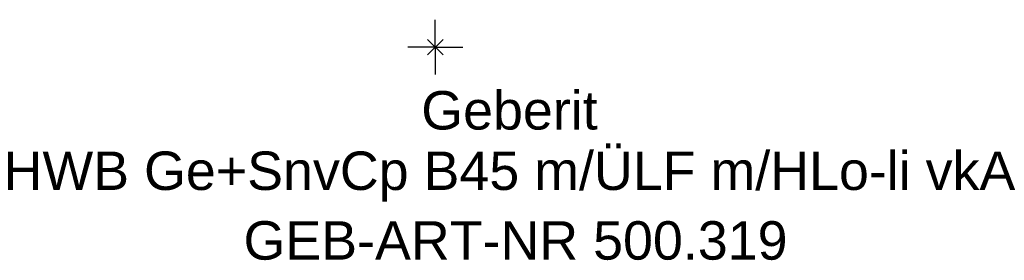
# Model space of a CAD drawing. Header units: millimetres. Extents: x -225 to 225, y -19 to 850.
# Tile 1 of 2: x -38 to 52, y -19 to 2. Entities that reach past the tile are written whole.
import ezdxf
from ezdxf.enums import TextEntityAlignment as Align

# ---------------------------------------------------------------- set-up
doc = ezdxf.new("R2010")
doc.units = ezdxf.units.MM
doc.layers.get('0').update_dxf_attribs({"linetype": 'CONTINUOUS'})
for name, color, linetype, lineweight in [('Arbeitspunkt(DIN)', 7, 'CONTINUOUS', 25), ('GEB-ART-NR', 1, 'CONTINUOUS', 18), ('GEB-BEZUG', 2, 'CONTINUOUS', 25), ('GEB-TEXT', 5, 'CONTINUOUS', 18)]:
    doc.layers.add(name, color=color, linetype=linetype, lineweight=lineweight)
doc.styles.get("Standard").update_dxf_attribs({"font": 'arial.ttf'})

# ---------------------------------------------------------------- blocks, each defined once
blk = doc.blocks.new('Einfügepunkt')
at = {"layer": 'GEB-BEZUG'}
for p, q in [((-0.707, -0.707), (0.707, 0.707)), ((-0.707, 0.707), (0.707, -0.707))]:
    blk.add_line(p, q, dxfattribs=at)

msp = doc.modelspace()

# ---------------------------------------------------------------- linework, layer by layer
at = {"layer": 'Arbeitspunkt(DIN)', "ltscale": 25}
for q in [(0, 2.5), (-2.5, 0), (0, -2.5), (2.5, 0)]:
    msp.add_line((0, 0), q, dxfattribs=at)

# ---------------------------------------------------------------- block references
at = {"ltscale": 25}
msp.add_blockref('Einfügepunkt', (0, 0), dxfattribs=at)

# ---------------------------------------------------------------- texts
at = {"layer": 'GEB-ART-NR'}
msp.add_text('GEB-ART-NR 500.319', height=3.5, dxfattribs=at).set_placement((7.297, -19.343), align=Align.CENTER)
at = {"layer": 'GEB-TEXT'}
for s, p in [('Geberit', (6.745, -7.5)), ('HWB Ge+SnvCp B45 m/ÜLF m/HLo-li vkA', (6.745, -13))]:
    msp.add_text(s, height=3.5, dxfattribs=at).set_placement(p, align=Align.CENTER)

doc.saveas('drawing.dxf')
